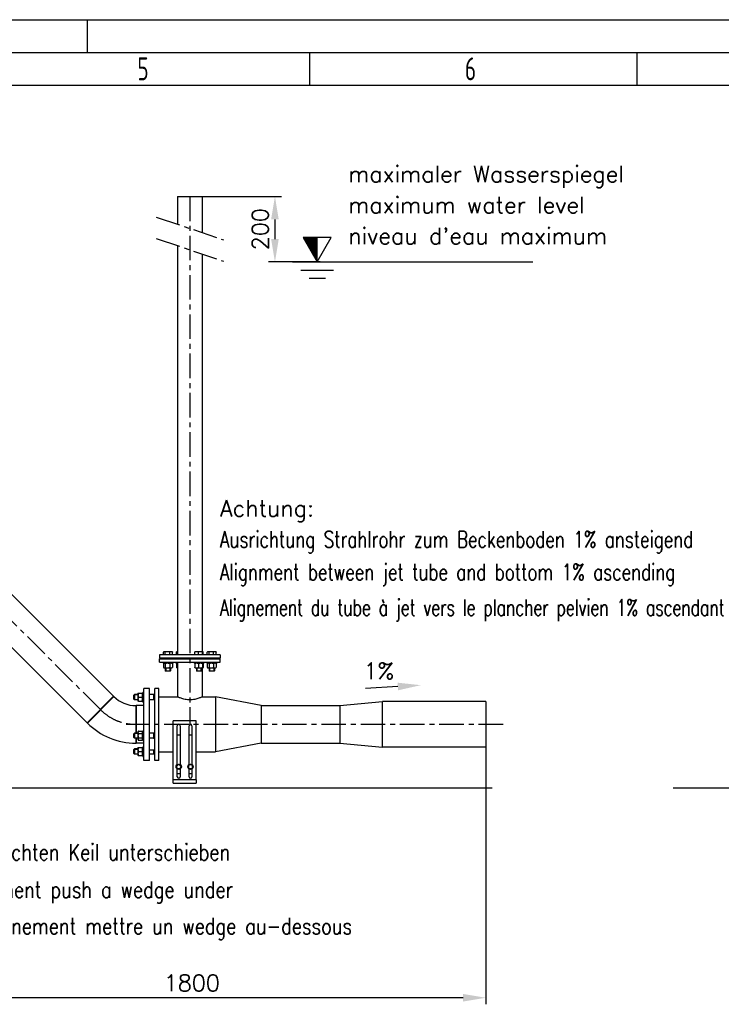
# Model space of a CAD drawing. Header units: millimetres. Extents: x 0 to 8400, y 0 to 5940.
# Tile 44 of 54: x 4394 to 6537, y 2933 to 5940. Entities that reach past the tile are written whole.
import ezdxf

# ---------------------------------------------------------------- set-up
doc = ezdxf.new("R2010")
doc.units = ezdxf.units.MM
doc.header["$LTSCALE"] = 20
doc.linetypes.add('MITTE', pattern=[2, 1.25, -0.25, 0.25, -0.25])
doc.layers.get('0').update_dxf_attribs({"linetype": 'CONTINUOUS'})
doc.layers.get('DEFPOINTS').update_dxf_attribs({"linetype": 'CONTINUOUS'})
for name, color, linetype in [('02-LINIE-035', 2, 'CONTINUOUS'), ('03-LINIE-050', 3, 'CONTINUOUS'), ('05-ACHSE', 1, 'MITTE'), ('06-MASSE1', 1, 'CONTINUOUS'), ('10-TEXT-025', 1, 'CONTINUOUS'), ('KSB-BLATTRAND', 2, 'CONTINUOUS')]:
    doc.layers.add(name, color=color, linetype=linetype)
doc.styles.add('ACA_NORM', font='ROMANS.SHX')
doc.styles.get("Standard").update_dxf_attribs({"font": 'ISOCP.SHX'})
doc.dimstyles.new('1-20', dxfattribs={"dimscale": 20, "dimtxt": 2.5, "dimasz": 3.5, "dimexe": 1, "dimexo": 0, "dimgap": 1, "dimtad": 1, "dimdec": 0, "dimzin": 0, "dimdsep": 46, "dimtxsty": 'ACA_NORM', "dimcen": 0, "dimadec": 0, "dimazin": 0, "dimtfac": 2.4, "dimtdec": 0, "dimtmove": 0, "dimatfit": 3, "dimfxl": 1, "dimtolj": 1, "dimtzin": 0, "dimarcsym": 0})

# ---------------------------------------------------------------- blocks, each defined once
blk = doc.blocks.new('*D3')
at = {"layer": '06-MASSE1', "color": 0, "lineweight": -2}
for p, q in [((4952, 5400.2), (5193.7, 5400.2)), ((5173.7, 5330.2), (5173.7, 5270.2)), ((5312, 5200.2), (5153.7, 5200.2))]:
    blk.add_line(p, q, dxfattribs=at)
at = {"layer": '06-MASSE1', "color": 0}
for points in [[(5162, 5330.2), (5185.3, 5330.2), (5173.7, 5400.2)], [(5162, 5270.2), (5185.3, 5270.2), (5173.7, 5200.2)]]:
    blk.add_solid(points, dxfattribs=at)
at = {"layer": 'DEFPOINTS', "color": 0}
for p in [(4952, 5400.2), (5173.7, 5200.2), (5312, 5200.2)]:
    blk.add_point(p, dxfattribs=at)
at = {"layer": '06-MASSE1', "color": 0, "insert": (5128.7, 5300.2), "char_height": 50, "attachment_point": 5, "rotation": 90, "style": 'ACA_NORM'}
blk.add_mtext('\\A1;200', dxfattribs=at)
blk = doc.blocks.new('Rahmen_A3')
at = {"color": 1, "ltscale": 150}
for p, q in [((0, 297), (420, 297)), ((264, 287), (264, 292)), ((314, 287), (314, 292)), ((18, 287), (410, 287))]:
    blk.add_line(p, q, dxfattribs=at)
at = {"color": 3, "ltscale": 150}
for p, q in [((230, 297), (230, 292)), ((13, 292), (415, 292))]:
    blk.add_line(p, q, dxfattribs=at)
at = {"color": 1, "ltscale": 150, "width": 0.75}
for s, p in [('5', (237.6875, 287.75)), ('6', (287.6875, 287.75))]:
    blk.add_text(s, height=3.5, dxfattribs=at).set_placement(p)
blk = doc.blocks.new('*D8')
at = {"layer": '06-MASSE1', "color": 0, "lineweight": -2}
for p, q in [((4021.9, 3818.1), (4021.9, 2933.3)), ((5817.9, 3718.3), (5817.9, 2933.3)), ((5747.9, 2953.3), (4091.9, 2953.3))]:
    blk.add_line(p, q, dxfattribs=at)
at = {"layer": '06-MASSE1', "color": 0}
for points in [[(4091.9, 2964.9), (4091.9, 2941.6), (4021.9, 2953.3)], [(5747.9, 2964.9), (5747.9, 2941.6), (5817.9, 2953.3)]]:
    blk.add_solid(points, dxfattribs=at)
at = {"layer": 'DEFPOINTS', "color": 0}
for p in [(4021.9, 3818.1), (5817.9, 3718.3), (4021.9, 2953.3)]:
    blk.add_point(p, dxfattribs=at)
at = {"layer": '06-MASSE1', "color": 0, "insert": (4919.9, 2998.3), "char_height": 50, "attachment_point": 5, "style": 'ACA_NORM'}
blk.add_mtext('\\A1;1800', dxfattribs=at)

msp = doc.modelspace()

# ---------------------------------------------------------------- linework, layer by layer
at = {"layer": '02-LINIE-035'}
for p, q in [((4875.8, 5400.2), (4952, 5400.2)), ((4875.8, 5400.2), (4875.8, 5315.4)), ((4952, 5400.2), (4952, 5289.6)), ((4875.8, 5250.2), (4875.8, 4000.1)), ((4952, 5224.3), (4952, 4010.1)), ((4681.1, 3873.8), (4323.5, 4231.3)), ((4600.3, 3792.9), (4242.7, 4150.5)), ((5006.4, 4000.1), (4821.4, 4000.1)), ((4821.4, 4000.1), (4821.4, 3990.1)), ((4833.2, 4000.9), (4833.2, 4009.1)), ((4838.5, 4000.9), (4833.2, 4000.9)), ((4835, 4010.1), (4834, 4009.6)), ((4835.9, 4010.1), (4835, 4010.1)), ((4835.7, 4000.9), (4835.7, 4000.1)), ((4845.4, 4010.1), (4835.9, 4010.1)), ((4838.5, 4000.9), (4838.5, 4009.1)), ((4852.3, 4000.9), (4838.5, 4000.9)), ((4856.5, 4010.1), (4845.4, 4010.1)), ((4852.3, 4000.9), (4852.3, 4009.1)), ((4860.7, 4000.9), (4852.3, 4000.9)), ((4859, 4010.1), (4856.5, 4010.1)), ((4858.2, 4000.9), (4858.2, 4000.1)), ((4859, 4010.1), (4859.9, 4009.6)), ((4860.7, 4000.9), (4860.7, 4009.1)), ((4873.4, 4000.9), (4873.4, 4009.1)), ((4875.8, 4000.9), (4873.4, 4000.9)), ((4874.2, 4010.1), (4874.1, 4010.1)), ((4875.8, 4010.1), (4874.2, 4010.1)), ((4874.9, 4000.9), (4874.9, 4000.1)), ((4928.9, 4000.9), (4928.9, 4009.1)), ((4939.9, 4000.9), (4928.9, 4000.9)), ((4929.7, 4010.1), (4929.6, 4010.1)), ((4934.4, 4010.1), (4929.7, 4010.1)), ((4930.4, 4000.9), (4930.4, 4000.1)), ((4946.3, 4010.1), (4934.4, 4010.1)), ((4939.9, 4000.9), (4939.9, 4009.1)), ((4952.7, 4000.9), (4939.9, 4000.9)), ((4953.6, 4010.1), (4946.3, 4010.1)), ((4952.7, 4000.9), (4952.7, 4009.1)), ((4954.5, 4000.9), (4952.7, 4000.9)), ((4952.9, 4000.9), (4952.9, 4000.1)), ((4953.7, 4010.1), (4953.6, 4010.1)), ((4953.7, 4010.1), (4953.8, 4010.1)), ((4954.5, 4000.9), (4954.5, 4009.1)), ((4967.2, 4000.9), (4967.2, 4009.1)), ((4972.5, 4000.9), (4967.2, 4000.9)), ((4968.9, 4010.1), (4967.9, 4009.6)), ((4969.8, 4010.1), (4968.9, 4010.1)), ((4969.7, 4000.9), (4969.7, 4000.1)), ((4979.4, 4010.1), (4969.8, 4010.1)), ((4972.5, 4000.9), (4972.5, 4009.1)), ((4986.2, 4000.9), (4972.5, 4000.9)), ((4990.4, 4010.1), (4979.4, 4010.1)), ((4986.2, 4000.9), (4986.2, 4009.1)), ((4994.7, 4000.9), (4986.2, 4000.9)), ((4992.9, 4010.1), (4990.4, 4010.1)), ((4992.2, 4000.9), (4992.2, 4000.1)), ((4992.9, 4010.1), (4993.9, 4009.6)), ((4994.7, 4000.9), (4994.7, 4009.1)), ((5006.4, 4000.1), (5006.4, 3990.1)), ((5006.4, 3990.1), (4821.4, 3990.1)), ((4821.4, 3988.1), (5006.4, 3988.1)), ((4821.4, 3978.1), (4821.4, 3988.1)), ((4821.4, 3978.1), (5006.4, 3978.1)), ((4832, 3978.1), (4832, 3975.1)), ((4862, 3975.1), (4832, 3975.1)), ((4833.2, 3973.6), (4833.2, 3961.8)), ((4835.7, 3975.1), (4834, 3974.1)), ((4838.5, 3973.6), (4838.5, 3961.8)), ((4839, 3990.1), (4839, 3988.1)), ((4840.2, 3990.1), (4840.2, 3988.1)), ((4852.3, 3973.6), (4852.3, 3961.8)), ((4853.8, 3988.1), (4853.8, 3990.1)), ((4855, 3990.1), (4855, 3988.1)), ((4858.2, 3975.1), (4859.9, 3974.1)), ((4860.7, 3973.6), (4860.7, 3961.8)), ((4862, 3978.1), (4862, 3975.1)), ((4871.2, 3978.1), (4871.2, 3975.1)), ((4875.8, 3975.1), (4871.2, 3975.1)), ((4873.4, 3973.6), (4873.4, 3961.8)), ((4874.9, 3975.1), (4874.1, 3974.6)), ((4875.8, 3978.1), (4875.8, 3872.3)), ((4878.2, 3990.1), (4878.2, 3988.1)), ((4879.4, 3990.1), (4879.4, 3988.1)), ((4893, 3988.1), (4893, 3990.1)), ((4894.2, 3990.1), (4894.2, 3988.1)), ((4926.7, 3978.1), (4926.7, 3975.1)), ((4956.7, 3975.1), (4926.7, 3975.1)), ((4928.9, 3973.6), (4928.9, 3961.8)), ((4930.4, 3975.1), (4929.6, 3974.6)), ((4933.7, 3990.1), (4933.7, 3988.1)), ((4934.9, 3990.1), (4934.9, 3988.1)), ((4939.9, 3973.6), (4939.9, 3961.8)), ((4948.5, 3988.1), (4948.5, 3990.1)), ((4949.7, 3990.1), (4949.7, 3988.1)), ((4952.7, 3973.6), (4952.7, 3961.8)), ((4952.9, 3975.1), (4953.8, 3974.6)), ((4954.5, 3973.6), (4954.5, 3961.8)), ((4956.7, 3978.1), (4956.7, 3975.1)), ((4965.9, 3978.1), (4965.9, 3975.1)), ((4995.9, 3975.1), (4965.9, 3975.1)), ((4967.2, 3973.6), (4967.2, 3961.8)), ((4969.7, 3975.1), (4967.9, 3974.1)), ((4972.5, 3973.6), (4972.5, 3961.8)), ((4972.9, 3990.1), (4972.9, 3988.1)), ((4974.1, 3990.1), (4974.1, 3988.1)), ((4986.2, 3973.6), (4986.2, 3961.8)), ((4987.7, 3988.1), (4987.7, 3990.1)), ((4988.9, 3990.1), (4988.9, 3988.1)), ((4992.2, 3975.1), (4993.9, 3974.1)), ((4994.7, 3973.6), (4994.7, 3961.8)), ((4995.9, 3978.1), (4995.9, 3975.1)), ((5006.4, 3978.1), (5006.4, 3988.1)), ((4835.7, 3960.3), (4834, 3961.3)), ((4835.7, 3960.3), (4858.2, 3960.3)), ((4839, 3960.3), (4839, 3951.4)), ((4839, 3951.4), (4855, 3951.4)), ((4840.2, 3950.1), (4839, 3951.4)), ((4840.2, 3960.3), (4840.2, 3950.2)), ((4853.7, 3950.1), (4840.2, 3950.1)), ((4853.7, 3950.1), (4855, 3951.4)), ((4853.8, 3950.2), (4853.8, 3960.3)), ((4855, 3960.3), (4855, 3951.4)), ((4858.2, 3960.3), (4859.9, 3961.3)), ((4874.9, 3960.3), (4874.1, 3960.8)), ((4874.9, 3960.3), (4875.8, 3960.3)), ((4930.4, 3960.3), (4929.6, 3960.8)), ((4930.4, 3960.3), (4952.9, 3960.3)), ((4933.7, 3960.3), (4933.7, 3951.4)), ((4933.7, 3951.4), (4949.7, 3951.4)), ((4934.9, 3950.1), (4933.7, 3951.4)), ((4934.9, 3960.3), (4934.9, 3950.2)), ((4948.5, 3950.1), (4934.9, 3950.1)), ((4948.5, 3950.2), (4948.5, 3960.3)), ((4948.5, 3950.1), (4949.7, 3951.4)), ((4949.7, 3960.3), (4949.7, 3951.4)), ((4952, 3960.3), (4952, 3872.3)), ((4952.9, 3960.3), (4953.8, 3960.8)), ((4969.7, 3960.3), (4967.9, 3961.3)), ((4969.7, 3960.3), (4992.2, 3960.3)), ((4972.9, 3960.3), (4972.9, 3951.4)), ((4972.9, 3951.4), (4988.9, 3951.4)), ((4974.1, 3950.1), (4972.9, 3951.4)), ((4974.1, 3960.3), (4974.1, 3950.2)), ((4987.7, 3950.1), (4974.1, 3950.1)), ((4987.7, 3950.2), (4987.7, 3960.3)), ((4987.7, 3950.1), (4988.9, 3951.4)), ((4988.9, 3960.3), (4988.9, 3951.4)), ((4992.2, 3960.3), (4993.9, 3961.3)), ((4742.9, 3877.3), (4744.9, 3879.3)), ((4744.9, 3879.3), (4744.9, 3863.3)), ((4755.1, 3879.3), (4744.9, 3879.3)), ((4755.1, 3882.5), (4755.6, 3883.3)), ((4755.1, 3882.5), (4755.1, 3860)), ((4755.6, 3883.3), (4756.6, 3883.3)), ((4756.6, 3883.3), (4768.4, 3883.3)), ((4768.4, 3883.3), (4769.5, 3883.3)), ((4769.9, 3882.5), (4769.5, 3883.3)), ((4769.9, 3886.3), (4769.9, 3856.3)), ((4769.9, 3886.3), (4772.9, 3886.3)), ((4772.9, 3678.1), (4772.9, 3898.1)), ((4790.9, 3898.1), (4772.9, 3898.1)), ((4790.9, 3678.1), (4790.9, 3898.1)), ((4802.9, 3879.3), (4790.9, 3879.3)), ((4802.9, 3879.3), (4802.9, 3863.3)), ((4802.9, 3878.6), (4803.6, 3879.3)), ((4803.6, 3863.3), (4803.6, 3879.3)), ((4806.9, 3879.3), (4803.6, 3879.3)), ((4806.9, 3678.1), (4806.9, 3898.1)), ((4818.9, 3898.1), (4806.9, 3898.1)), ((4818.9, 3678.1), (4818.9, 3898.1)), ((4681.1, 3873.8), (4600.3, 3792.9)), ((4600.3, 3792.9), (4681.1, 3873.8)), ((4681.8, 3873.1), (4601, 3792.2)), ((4681.8, 3873.1), (4601, 3792.2)), ((4681.1, 3873.8), (4681.8, 3873.1)), ((4742.9, 3865.3), (4742.9, 3877.3)), ((4742.9, 3865.3), (4744.9, 3863.3)), ((4755.1, 3878.1), (4743.7, 3878.1)), ((4743.7, 3864.5), (4755.1, 3864.5)), ((4755.1, 3863.3), (4744.9, 3863.3)), ((4755.1, 3860), (4755.6, 3859.3)), ((4756.6, 3859.3), (4755.6, 3859.3)), ((4756.6, 3871.3), (4768.4, 3871.3)), ((4756.6, 3859.3), (4768.4, 3859.3)), ((4769.5, 3859.3), (4768.4, 3859.3)), ((4769.9, 3860), (4769.5, 3859.3)), ((4769.9, 3856.3), (4772.9, 3856.3)), ((4802.9, 3863.3), (4790.9, 3863.3)), ((4806.9, 3878.1), (4802.9, 3878.1)), ((4802.9, 3864.5), (4806.9, 3864.5)), ((4802.9, 3864), (4803.6, 3863.3)), ((4806.9, 3863.3), (4803.6, 3863.3)), ((4818.9, 3872.3), (4875.8, 3872.3)), ((4952, 3872.3), (4991.9, 3872.3)), ((4991.9, 3872.3), (4991.9, 3704)), ((5131.9, 3845.3), (4991.9, 3872.3)), ((5371.9, 3845.3), (5501.9, 3858)), ((5501.9, 3718.3), (5501.9, 3858)), ((5817.9, 3858), (5501.9, 3858)), ((5817.9, 3858), (5817.9, 3718.3)), ((4748.9, 3845.3), (4748.9, 3761.7)), ((4748.9, 3845.3), (4749.9, 3845.3)), ((4748.9, 3845.3), (4748.9, 3761.7)), ((4749.9, 3845.3), (4749.9, 3761.7)), ((4749.9, 3761.7), (4749.9, 3845.3)), ((4772.9, 3845.3), (4749.9, 3845.3)), ((5131.9, 3845.3), (5131.9, 3731)), ((5131.9, 3845.3), (5371.9, 3845.3)), ((5371.9, 3845.3), (5371.9, 3731)), ((4600.3, 3792.9), (4601, 3792.2)), ((4862.9, 3618.6), (4862.9, 3798.6)), ((4932.9, 3798.6), (4862.9, 3798.6)), ((4932.9, 3618.6), (4932.9, 3798.6)), ((4742.9, 3759.7), (4744.9, 3761.7)), ((4742.9, 3747.7), (4742.9, 3759.7)), ((4755.1, 3760.5), (4743.7, 3760.5)), ((4744.9, 3761.7), (4744.9, 3745.7)), ((4755.1, 3761.7), (4744.9, 3761.7)), ((4755.1, 3764.9), (4756.6, 3767.5)), ((4755.1, 3764.9), (4755.1, 3742.4)), ((4756.6, 3767.5), (4768.4, 3767.5)), ((4756.6, 3760.6), (4768.4, 3760.6)), ((4769.9, 3764.9), (4768.4, 3767.5)), ((4769.9, 3768.7), (4769.9, 3738.7)), ((4769.9, 3768.7), (4772.9, 3768.7)), ((4802.9, 3761.7), (4790.9, 3761.7)), ((4802.9, 3761.7), (4802.9, 3745.7)), ((4802.9, 3761), (4803.6, 3761.7)), ((4806.9, 3760.5), (4802.9, 3760.5)), ((4803.6, 3745.7), (4803.6, 3761.7)), ((4806.9, 3761.7), (4803.6, 3761.7)), ((4875.4, 3665.2), (4875.4, 3784.1)), ((4884.4, 3784.1), (4884.4, 3665.2)), ((4911.4, 3665.2), (4911.4, 3784.1)), ((4920.4, 3784.1), (4920.4, 3665.2)), ((4742.9, 3747.7), (4744.9, 3745.7)), ((4743.7, 3746.9), (4755.1, 3746.9)), ((4755.1, 3745.7), (4744.9, 3745.7)), ((4748.9, 3745.7), (4748.9, 3731)), ((4748.9, 3745.7), (4748.9, 3731)), ((4748.9, 3731), (4749.9, 3731)), ((4749.9, 3745.7), (4749.9, 3731)), ((4749.9, 3731), (4749.9, 3745.7)), ((4772.9, 3731), (4749.9, 3731)), ((4755.1, 3742.4), (4756.6, 3739.8)), ((4756.6, 3746.8), (4768.4, 3746.8)), ((4756.6, 3739.8), (4768.4, 3739.8)), ((4769.9, 3742.4), (4768.4, 3739.8)), ((4769.9, 3738.7), (4772.9, 3738.7)), ((4802.9, 3745.7), (4790.9, 3745.7)), ((4802.9, 3746.9), (4806.9, 3746.9)), ((4802.9, 3746.4), (4803.6, 3745.7)), ((4806.9, 3745.7), (4803.6, 3745.7)), ((4875.4, 3756.6), (4884.4, 3756.6)), ((4911.4, 3756.6), (4920.4, 3756.6)), ((5131.9, 3731), (4991.9, 3704)), ((5131.9, 3731), (5371.9, 3731)), ((5371.9, 3731), (5501.9, 3718.3)), ((4742.9, 3711), (4744.9, 3713)), ((4742.9, 3699), (4742.9, 3711)), ((4742.9, 3699), (4744.9, 3697)), ((4755.1, 3711.8), (4743.7, 3711.8)), ((4744.9, 3713), (4744.9, 3697)), ((4755.1, 3713), (4744.9, 3713)), ((4755.1, 3716.2), (4755.6, 3717)), ((4755.1, 3716.2), (4755.1, 3693.7)), ((4755.6, 3717), (4756.6, 3717)), ((4756.6, 3717), (4768.4, 3717)), ((4756.6, 3705), (4768.4, 3705)), ((4768.4, 3717), (4769.5, 3717)), ((4769.9, 3716.2), (4769.5, 3717)), ((4769.9, 3720), (4769.9, 3690)), ((4769.9, 3720), (4772.9, 3720)), ((4806.9, 3709.1), (4790.9, 3709.1)), ((4802.9, 3709.1), (4802.9, 3697)), ((4803.6, 3697), (4803.6, 3709.1)), ((4818.9, 3704), (4862.9, 3704)), ((4932.9, 3704), (4991.9, 3704)), ((5817.9, 3718.3), (5501.9, 3718.3)), ((4743.7, 3698.2), (4755.1, 3698.2)), ((4755.1, 3697), (4744.9, 3697)), ((4755.1, 3693.7), (4755.6, 3693)), ((4756.6, 3693), (4755.6, 3693)), ((4756.6, 3693), (4768.4, 3693)), ((4769.5, 3693), (4768.4, 3693)), ((4769.9, 3693.7), (4769.5, 3693)), ((4769.9, 3690), (4772.9, 3690)), ((4790.9, 3678.1), (4772.9, 3678.1)), ((4802.9, 3697), (4790.9, 3697)), ((4802.9, 3698.2), (4806.9, 3698.2)), ((4802.9, 3697.7), (4803.6, 3697)), ((4806.9, 3697), (4803.6, 3697)), ((4818.9, 3678.1), (4806.9, 3678.1)), ((4875.4, 3628.1), (4875.4, 3651.9)), ((4875.4, 3638.6), (4884.4, 3638.6)), ((4884.4, 3651.9), (4884.4, 3628.1)), ((4911.4, 3628.1), (4911.4, 3651.9)), ((4911.4, 3638.6), (4920.4, 3638.6)), ((4920.4, 3651.9), (4920.4, 3628.1)), ((4932.9, 3618.6), (4862.9, 3618.6)), ((4862.9, 3608.6), (4862.9, 3618.6)), ((4862.9, 3608.6), (4932.9, 3608.6)), ((4932.9, 3618.6), (4932.9, 3608.6))]:
    msp.add_line(p, q, dxfattribs=at)
for centre in [(4879.9, 3658.6), (4915.9, 3658.6)]:
    msp.add_circle(centre, 8, dxfattribs=at)
for centre, radius, start, end in [((4748.9, 3940.1), 94.8, 225, 270), ((4748.9, 3940.1), 209.2, 225, 270), ((4879.9, 3784.1), 4.5, 0, 180), ((4915.9, 3784.1), 4.5, 0, 180), ((4879.9, 3658.6), 6.5, 150, 210), ((4879.9, 3658.6), 6.5, 90, 150), ((4879.9, 3658.6), 6.5, 210, 270), ((4879.9, 3658.6), 6.5, 30, 90), ((4879.9, 3658.6), 6.5, 270, 330), ((4879.9, 3658.6), 6.5, 330, 30), ((4915.9, 3658.6), 6.5, 150, 210), ((4915.9, 3658.6), 6.5, 90, 150), ((4915.9, 3658.6), 6.5, 210, 270), ((4915.9, 3658.6), 6.5, 30, 90), ((4915.9, 3658.6), 6.5, 270, 330), ((4915.9, 3658.6), 6.5, 330, 30), ((4879.9, 3628.1), 4.5, 180, 0), ((4915.9, 3628.1), 4.5, 180, 0)]:
    msp.add_arc(centre, radius, start, end, dxfattribs=at)
for points, weights in [([(4835.9, 4010.1), (4834.6, 4010.1), (4833.2, 4009.1)], [1, 1.0379548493, 1]), ([(4838.5, 4009.1), (4837.1, 4010.1), (4835.9, 4010.1)], [1, 1.0379548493, 1]), ([(4845.4, 4010.1), (4842.2, 4010.1), (4838.5, 4009.1)], [1, 1.0379548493, 1]), ([(4852.3, 4009.1), (4848.6, 4010.1), (4845.4, 4010.1)], [1, 1.0379548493, 1]), ([(4856.5, 4010.1), (4854.5, 4010.1), (4852.3, 4009.1)], [1, 1.0379548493, 1]), ([(4860.7, 4009.1), (4858.4, 4010.1), (4856.5, 4010.1)], [1, 1.0379548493, 1]), ([(4859.9, 4009.6), (4860.3, 4009.4), (4860.7, 4009.1)], [1.01477953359, 1.01005189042, 1]), ([(4873.4, 4009.1), (4873.8, 4009.9), (4874.1, 4010.1)], [1, 1.02892942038, 1.01375847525]), ([(4875.8, 4009.8), (4874.7, 4009.5), (4873.4, 4009.1)], [1.01855955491, 1.01616138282, 1]), ([(4934.4, 4010.1), (4931.8, 4010.1), (4928.9, 4009.1)], [1, 1.0379548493, 1]), ([(4928.9, 4009.1), (4929.3, 4009.9), (4929.6, 4010.1)], [1, 1.02892942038, 1.01375847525]), ([(4939.9, 4009.1), (4936.9, 4010.1), (4934.4, 4010.1)], [1, 1.0379548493, 1]), ([(4946.3, 4010.1), (4943.3, 4010.1), (4939.9, 4009.1)], [1, 1.0379548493, 1]), ([(4952.7, 4009.1), (4949.2, 4010.1), (4946.3, 4010.1)], [1, 1.0379548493, 1]), ([(4953.6, 4010.1), (4953.2, 4010.1), (4952.7, 4009.1)], [1, 1.0379548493, 1]), ([(4954.5, 4009.1), (4954, 4010.1), (4953.6, 4010.1)], [1, 1.0379548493, 1]), ([(4969.8, 4010.1), (4968.6, 4010.1), (4967.2, 4009.1)], [1, 1.0379548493, 1]), ([(4972.5, 4009.1), (4971.1, 4010.1), (4969.8, 4010.1)], [1, 1.0379548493, 1]), ([(4979.4, 4010.1), (4976.2, 4010.1), (4972.5, 4009.1)], [1, 1.0379548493, 1]), ([(4986.2, 4009.1), (4982.5, 4010.1), (4979.4, 4010.1)], [1, 1.0379548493, 1]), ([(4990.4, 4010.1), (4988.5, 4010.1), (4986.2, 4009.1)], [1, 1.0379548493, 1]), ([(4994.7, 4009.1), (4992.4, 4010.1), (4990.4, 4010.1)], [1, 1.0379548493, 1]), ([(4993.9, 4009.6), (4994.3, 4009.4), (4994.7, 4009.1)], [1.01477953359, 1.01005189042, 1]), ([(4838.5, 3973.6), (4835.9, 3975.6), (4833.2, 3973.6)], [1, 1.15470053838, 1]), ([(4852.3, 3973.6), (4845.4, 3975.6), (4838.5, 3973.6)], [1, 1.15470053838, 1]), ([(4860.7, 3973.6), (4856.5, 3975.6), (4852.3, 3973.6)], [1, 1.15470053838, 1]), ([(4859.9, 3974.1), (4860.3, 3973.9), (4860.7, 3973.6)], [1.03472368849, 1.01992921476, 1]), ([(4873.4, 3973.6), (4873.8, 3974.5), (4874.1, 3974.6)], [1, 1.05842950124, 1.07272203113]), ([(4875.8, 3974.4), (4874.7, 3974.1), (4873.4, 3973.6)], [1.05103483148, 1.03223368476, 1]), ([(4939.9, 3973.6), (4934.4, 3975.6), (4928.9, 3973.6)], [1, 1.15470053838, 1]), ([(4928.9, 3973.6), (4929.3, 3974.5), (4929.6, 3974.6)], [1, 1.05842950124, 1.07272203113]), ([(4952.7, 3973.6), (4946.3, 3975.6), (4939.9, 3973.6)], [1, 1.15470053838, 1]), ([(4954.5, 3973.6), (4953.6, 3975.6), (4952.7, 3973.6)], [1, 1.15470053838, 1]), ([(4972.5, 3973.6), (4969.8, 3975.6), (4967.2, 3973.6)], [1, 1.15470053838, 1]), ([(4986.2, 3973.6), (4979.4, 3975.6), (4972.5, 3973.6)], [1, 1.15470053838, 1]), ([(4994.7, 3973.6), (4990.4, 3975.6), (4986.2, 3973.6)], [1, 1.15470053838, 1]), ([(4993.9, 3974.1), (4994.3, 3973.9), (4994.7, 3973.6)], [1.03472368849, 1.01992921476, 1]), ([(4833.2, 3961.8), (4835.9, 3959.8), (4838.5, 3961.8)], [1, 1.15470053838, 1]), ([(4838.5, 3961.8), (4845.4, 3959.8), (4852.3, 3961.8)], [1, 1.15470053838, 1]), ([(4852.3, 3961.8), (4856.5, 3959.8), (4860.7, 3961.8)], [1, 1.15470053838, 1]), ([(4860.7, 3961.8), (4860.3, 3961.5), (4859.9, 3961.3)], [1, 1.01992921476, 1.03472368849]), ([(4873.4, 3961.8), (4874.7, 3961.4), (4875.8, 3961.1)], [1, 1.03223368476, 1.05103483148]), ([(4874.1, 3960.8), (4873.8, 3961), (4873.4, 3961.8)], [1.07272203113, 1.05842950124, 1]), ([(4929.6, 3960.8), (4929.3, 3961), (4928.9, 3961.8)], [1.07272203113, 1.05842950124, 1]), ([(4928.9, 3961.8), (4934.4, 3959.8), (4939.9, 3961.8)], [1, 1.15470053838, 1]), ([(4939.9, 3961.8), (4946.3, 3959.8), (4952.7, 3961.8)], [1, 1.15470053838, 1]), ([(4952.7, 3961.8), (4953.6, 3959.8), (4954.5, 3961.8)], [1, 1.15470053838, 1]), ([(4967.2, 3961.8), (4969.8, 3959.8), (4972.5, 3961.8)], [1, 1.15470053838, 1]), ([(4972.5, 3961.8), (4979.4, 3959.8), (4986.2, 3961.8)], [1, 1.15470053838, 1]), ([(4986.2, 3961.8), (4990.4, 3959.8), (4994.7, 3961.8)], [1, 1.15470053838, 1]), ([(4994.7, 3961.8), (4994.3, 3961.5), (4993.9, 3961.3)], [1, 1.01992921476, 1.03472368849]), ([(4756.6, 3883.3), (4754.6, 3877.3), (4756.6, 3871.3)], [1, 1.15470053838, 1]), ([(4768.4, 3871.3), (4770.4, 3877.3), (4768.4, 3883.3)], [1, 1.15470053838, 1]), ([(4756.6, 3871.3), (4754.6, 3865.3), (4756.6, 3859.3)], [1, 1.15470053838, 1]), ([(4768.4, 3859.3), (4770.4, 3865.3), (4768.4, 3871.3)], [1, 1.15470053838, 1]), ([(4756.6, 3767.5), (4754.6, 3764.1), (4756.6, 3760.6)], [1, 1.15470053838, 1]), ([(4756.6, 3760.6), (4754.6, 3753.7), (4756.6, 3746.8)], [1, 1.15470053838, 1]), ([(4768.4, 3760.6), (4770.4, 3764.1), (4768.4, 3767.5)], [1, 1.15470053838, 1]), ([(4768.4, 3746.8), (4770.4, 3753.7), (4768.4, 3760.6)], [1, 1.15470053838, 1]), ([(4756.6, 3746.8), (4754.6, 3743.3), (4756.6, 3739.8)], [1, 1.15470053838, 1]), ([(4768.4, 3739.8), (4770.4, 3743.3), (4768.4, 3746.8)], [1, 1.15470053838, 1]), ([(4756.6, 3717), (4754.6, 3711), (4756.6, 3705)], [1, 1.15470053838, 1]), ([(4756.6, 3705), (4754.6, 3699), (4756.6, 3693)], [1, 1.15470053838, 1]), ([(4768.4, 3705), (4770.4, 3711), (4768.4, 3717)], [1, 1.15470053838, 1]), ([(4768.4, 3693), (4770.4, 3699), (4768.4, 3705)], [1, 1.15470053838, 1]), ([(4872.4, 3658.6), (4873.4, 3660.3), (4874.3, 3661.8)], [1, 1.0379548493, 1]), ([(4874.3, 3655.3), (4873.4, 3656.8), (4872.4, 3658.6)], [1, 1.0379548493, 1]), ([(4874.3, 3661.8), (4875.2, 3663.3), (4876.2, 3665.1)], [1, 1.0379548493, 1]), ([(4876.2, 3652.1), (4875.2, 3653.8), (4874.3, 3655.3)], [1, 1.0379548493, 1]), ([(4876.2, 3665.1), (4878.2, 3665.1), (4879.9, 3665.1)], [1, 1.0379548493, 1]), ([(4879.9, 3652.1), (4878.2, 3652.1), (4876.2, 3652.1)], [1, 1.0379548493, 1]), ([(4879.9, 3665.1), (4881.7, 3665.1), (4883.7, 3665.1)], [1, 1.0379548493, 1]), ([(4883.7, 3652.1), (4881.7, 3652.1), (4879.9, 3652.1)], [1, 1.0379548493, 1]), ([(4883.7, 3665.1), (4884.7, 3663.3), (4885.6, 3661.8)], [1, 1.0379548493, 1]), ([(4885.6, 3655.3), (4884.7, 3653.8), (4883.7, 3652.1)], [1, 1.0379548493, 1]), ([(4885.6, 3661.8), (4886.4, 3660.3), (4887.4, 3658.6)], [1, 1.0379548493, 1]), ([(4887.4, 3658.6), (4886.4, 3656.8), (4885.6, 3655.3)], [1, 1.0379548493, 1]), ([(4908.4, 3658.6), (4909.4, 3660.3), (4910.3, 3661.8)], [1, 1.0379548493, 1]), ([(4910.3, 3655.3), (4909.4, 3656.8), (4908.4, 3658.6)], [1, 1.0379548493, 1]), ([(4910.3, 3661.8), (4911.2, 3663.3), (4912.2, 3665.1)], [1, 1.0379548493, 1]), ([(4912.2, 3652.1), (4911.2, 3653.8), (4910.3, 3655.3)], [1, 1.0379548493, 1]), ([(4912.2, 3665.1), (4914.2, 3665.1), (4915.9, 3665.1)], [1, 1.0379548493, 1]), ([(4915.9, 3652.1), (4914.2, 3652.1), (4912.2, 3652.1)], [1, 1.0379548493, 1]), ([(4915.9, 3665.1), (4917.7, 3665.1), (4919.7, 3665.1)], [1, 1.0379548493, 1]), ([(4919.7, 3652.1), (4917.7, 3652.1), (4915.9, 3652.1)], [1, 1.0379548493, 1]), ([(4919.7, 3665.1), (4920.7, 3663.3), (4921.6, 3661.8)], [1, 1.0379548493, 1]), ([(4921.6, 3655.3), (4920.7, 3653.8), (4919.7, 3652.1)], [1, 1.0379548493, 1]), ([(4921.6, 3661.8), (4922.4, 3660.3), (4923.4, 3658.6)], [1, 1.0379548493, 1]), ([(4923.4, 3658.6), (4922.4, 3656.8), (4921.6, 3655.3)], [1, 1.0379548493, 1])]:
    msp.add_rational_spline(points, weights, degree=2, dxfattribs=at)
msp.add_open_spline([(4952, 3872.3), (4952, 3872.3), (4951.8, 3872.2), (4950.8, 3871.7), (4950.1, 3871.4), (4948.1, 3870.6), (4946.9, 3870.1), (4944.1, 3869), (4942.5, 3868.4), (4939.2, 3867.3), (4937.3, 3866.7), (4933.2, 3865.6), (4931, 3865), (4926.3, 3864.1), (4923.8, 3863.8), (4918.9, 3863.3), (4916.4, 3863.2), (4911.5, 3863.2), (4909, 3863.3), (4904.1, 3863.8), (4901.6, 3864.1), (4896.9, 3865), (4894.7, 3865.6), (4890.6, 3866.7), (4888.7, 3867.3), (4885.3, 3868.4), (4883.8, 3869), (4881, 3870.1), (4879.8, 3870.6), (4877.8, 3871.4), (4877.1, 3871.7), (4876.1, 3872.2), (4875.8, 3872.3), (4875.8, 3872.3)], degree=3, knots=[5.834419, 5.834419, 5.834419, 5.834419, 6.563086, 6.563086, 7.291752, 7.291752, 8.020418, 8.020418, 8.749084, 8.749084, 9.479023, 9.479023, 10.208961, 10.208961, 10.9389, 10.9389, 11.668838, 11.668838, 12.398777, 12.398777, 13.128716, 13.128716, 13.858654, 13.858654, 14.588593, 14.588593, 15.317259, 15.317259, 16.045925, 16.045925, 16.774591, 16.774591, 17.503258, 17.503258, 17.503258, 17.503258], dxfattribs=at)
at = {"layer": '03-LINIE-050'}
for p, q in [((5837.4, 3593.1), (2805.5, 3593.1)), ((8025.4, 3593.1), (6389.9, 3593.1))]:
    msp.add_line(p, q, dxfattribs=at)
at = {"layer": '05-ACHSE', "ltscale": 3}
for p, q in [((4913.9, 5400.2), (4913.9, 3784.7)), ((4810.9, 5337.4), (5016.9, 5267.6)), ((4810.9, 5272.1), (5016.9, 5202.4)), ((4640.7, 3833.4), (4283.1, 4190.9)), ((5870.5, 3788.1), (4719.8, 3788.1))]:
    msp.add_line(p, q, dxfattribs=at)
msp.add_arc((4748.9, 3940.1), 152, 225, 270, dxfattribs=at)
at = {"layer": '06-MASSE1'}
msp.add_line((5549, 3903.7), (5449.8, 3897.9), dxfattribs=at)
msp.add_solid([(5549.6, 3892.1), (5548.3, 3915.4), (5618.8, 3907.8)], dxfattribs=at)
at = {"layer": '10-TEXT-025'}
for p, q in [((5259.9, 5274.5), (5302.8, 5200.2)), ((5302.8, 5274.5), (5259.9, 5274.5)), ((5261.4, 5271.9), (5264.1, 5274.5)), ((5263.1, 5269.1), (5268.5, 5274.5)), ((5264.7, 5266.3), (5272.9, 5274.5)), ((5266.3, 5263.5), (5277.3, 5274.5)), ((5267.9, 5260.6), (5281.7, 5274.5)), ((5269.5, 5257.8), (5286.2, 5274.5)), ((5271.1, 5255), (5290.6, 5274.5)), ((5272.8, 5252.2), (5295, 5274.5)), ((5274.4, 5249.4), (5299.4, 5274.5)), ((5276, 5246.6), (5302.8, 5273.4)), ((5277.6, 5243.8), (5302.8, 5269)), ((5279.2, 5241), (5302.8, 5264.6)), ((5302.8, 5200.2), (5345.7, 5274.5)), ((5345.7, 5274.5), (5302.8, 5274.5)), ((5302.8, 5200.2), (5302.8, 5274.5)), ((5280.9, 5238.2), (5302.8, 5260.2)), ((5282.5, 5235.4), (5302.8, 5255.8)), ((5284.1, 5232.6), (5302.8, 5251.3)), ((5285.7, 5229.8), (5302.8, 5246.9)), ((5287.3, 5227), (5302.8, 5242.5)), ((5288.9, 5224.2), (5302.8, 5238.1)), ((5290.6, 5221.4), (5302.8, 5233.7)), ((5292.2, 5218.6), (5302.8, 5229.2)), ((5293.8, 5215.8), (5302.8, 5224.8)), ((5295.4, 5213), (5302.8, 5220.4)), ((5297, 5210.2), (5302.8, 5216)), ((5298.6, 5207.4), (5302.8, 5211.6)), ((5300.3, 5204.6), (5302.8, 5207.1)), ((5301.9, 5201.8), (5302.8, 5202.7)), ((5227.8, 5200.2), (5961.2, 5200.2)), ((5252.8, 5175.2), (5352.8, 5175.2)), ((5277.8, 5150.2), (5327.8, 5150.2))]:
    msp.add_line(p, q, dxfattribs=at)

# ---------------------------------------------------------------- block references
at = {"layer": 'KSB-BLATTRAND', "xscale": 20, "yscale": 20, "zscale": 20}
msp.add_blockref('Rahmen_A3', (0, 0), dxfattribs=at)

# ---------------------------------------------------------------- texts
at = {"layer": '10-TEXT-025', "style": 'ACA_NORM'}
for s, p in [('maximaler Wasserspiegel', (5397.4, 5443.6)), ('maximum water level', (5397.4, 5348.7)), ("niveau d'eau maximum", (5397.4, 5254.4)), ('Achtung:', (5006.1, 4422.9)), ('1%%%', (5444, 3926.2))]:
    msp.add_text(s, height=50, dxfattribs=at).set_placement(p)
for s, width, p in [('Ausrichtung Strahlrohr zum Beckenboden 1%%% ansteigend', 0.75, (5006.1, 4328)), ('Alignment between jet tube and bottom 1%%% ascending', 0.75, (5006.1, 4228.3)), ('Alignement du tube à jet vers le plancher pelvien 1%%% ascendant', 0.7, (5006.1, 4119.9)), ('zum ausrichten Keil unterschieben', 0.8, (4097.5, 3372.8)), ('for alignment push a wedge under', 0.8, (4097.5, 3258.4)), ("pour l'alignement mettre un wedge au-dessous", 0.8, (4097.5, 3147))]:
    msp.add_text(s, height=50, dxfattribs=dict(at, width=width)).set_placement(p)

# ---------------------------------------------------------------- dimensions: what is measured, and where the dimension line sits
at = {"layer": '06-MASSE1'}
dim = msp.add_linear_dim(base=(5173.7, 5200.2), p1=(4952, 5400.2), p2=(5312, 5200.2), angle=90, dimstyle='1-20', dxfattribs=at)
dim.commit()
dim.dimension.update_dxf_attribs({"geometry": '*D3', "text_midpoint": (5128.7, 5300.2)})
dim = msp.add_linear_dim(base=(4021.9, 2953.3), p1=(5817.9, 3718.3), p2=(4021.9, 3818.1), dimstyle='1-20', override={"dimrnd": 10}, dxfattribs=at)
dim.commit()
dim.dimension.update_dxf_attribs({"geometry": '*D8', "text_midpoint": (4919.9, 2998.3)})

doc.saveas('drawing.dxf')
